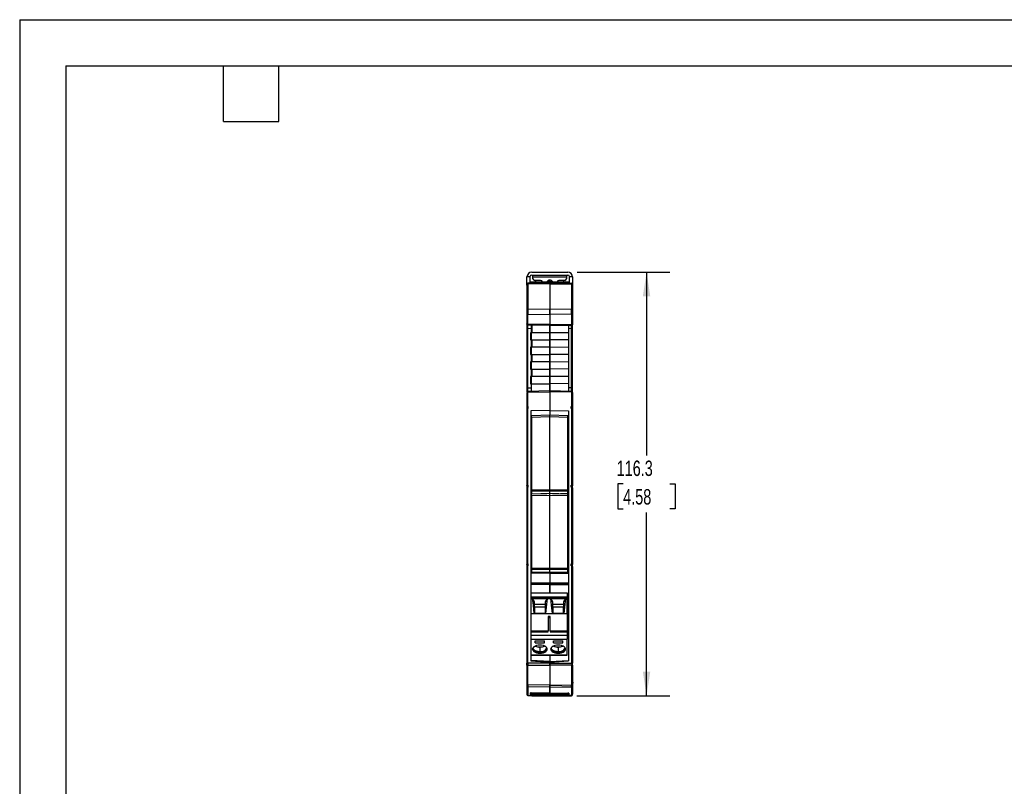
# Model space of a CAD drawing. Header units: millimetres. Extents: x 0 to 559, y 0 to 432.
# Tile 2 of 7: x 0 to 270, y 221 to 432. Entities that reach past the tile are written whole.
import ezdxf

# ---------------------------------------------------------------- set-up
doc = ezdxf.new("R2010")
doc.units = ezdxf.units.MM
doc.header["$LTSCALE"] = 2
doc.layers.add('DIMENSIONS', color=140, linetype='Continuous', lineweight=25)
doc.layers.add('TEXT', color=140, linetype='Continuous', lineweight=25)
doc.styles.add('SLDTEXTSTYLE0', font='TXT', dxfattribs={"width": 0.7})
doc.dimstyles.new('SLDDIMSTYLE2', dxfattribs={"dimtxt": 4.316016, "dimasz": 6.604, "dimexe": 0, "dimexo": 0.0625, "dimgap": 1.079004, "dimtad": 0, "dimtih": 1, "dimtoh": 1, "dimdec": 1, "dimrnd": 1e-09, "dimzin": 12, "dimdsep": 46, "dimtxsty": 'SLDTEXTSTYLE0', "dimsah": 1, "dimcen": 0.09, "dimadec": 0, "dimazin": 3, "dimtfac": 1, "dimtdec": 1, "dimtofl": 0, "dimtmove": 0, "dimatfit": 3, "dimfxl": 0, "dimfrac": 2, "dimtolj": 1, "dimtzin": 12, "dimarcsym": 0})

# ---------------------------------------------------------------- blocks, each defined once
blk = doc.blocks.new('_D_10')
at = {"layer": 'DIMENSIONS'}
for p, q in [((152.91, 362.54), (178.33, 362.54)), ((171.98, 362.54), (171.98, 312.24)), ((165.56, 304.41), (164.12, 304.41)), ((164.12, 304.41), (164.12, 297.56)), ((178.39, 304.41), (179.84, 304.41)), ((179.84, 304.41), (179.84, 297.56)), ((164.12, 297.56), (165.56, 297.56)), ((179.84, 297.56), (178.39, 297.56)), ((171.98, 246.29), (171.98, 296.59)), ((152.87, 246.29), (178.33, 246.29))]:
    blk.add_line(p, q, dxfattribs=at)
for points in [[(171.98, 362.54), (170.96, 355.94), (172.99, 355.94)], [(171.98, 246.29), (172.99, 252.89), (170.96, 252.89)]]:
    blk.add_solid(points, dxfattribs=at)
at = {"layer": 'DIMENSIONS', "char_height": 4.233, "attachment_point": 1, "style": 'SLDTEXTSTYLE0'}
for s, insert in [('116.3', (163.77, 310.84)), ('4.58', (165.56, 303.01))]:
    blk.add_mtext(s, dxfattribs=dict(at, insert=insert))

msp = doc.modelspace()

# ---------------------------------------------------------------- linework, layer by layer
at = {"color": 7, "linetype": 'Continuous'}
for q in [(0, 0.01), (558.8, 431.81)]:
    msp.add_line((0, 431.81), q, dxfattribs=at)
for p, q in [((140.47, 362.54), (150.37, 362.54)), ((139.17, 358.97), (139.17, 361.24)), ((139.97, 361.24), (139.17, 361.24)), ((145.4, 359.59), (139.41, 359.48)), ((145.4, 359.34), (139.41, 359.23)), ((139.97, 361.24), (139.97, 359.49)), ((140.17, 359.89), (140.17, 359.5)), ((140.17, 359.89), (141.07, 359.89)), ((143.74, 359.56), (140.37, 359.59)), ((140.47, 361.74), (150.37, 361.74)), ((140.82, 361.29), (140.82, 361.74)), ((140.82, 360.74), (140.82, 361.29)), ((140.82, 361.29), (150.02, 361.29)), ((141.07, 359.58), (141.07, 359.89)), ((141.07, 359.89), (149.77, 359.89)), ((142.92, 360.24), (141.32, 360.24)), ((141.52, 360.24), (141.52, 359.89)), ((145.4, 359.59), (145.4, 359.34)), ((145.4, 359.59), (151.39, 359.48)), ((145.4, 359.34), (145.4, 359.59)), ((145.4, 359.34), (145.4, 352.41)), ((145.4, 359.34), (151.39, 359.23)), ((145.4, 359.34), (145.4, 352.41)), ((145.42, 360.38), (145.42, 360.04)), ((150.43, 359.59), (147.9, 359.55)), ((149.52, 360.24), (147.92, 360.24)), ((149.32, 359.89), (149.32, 360.24)), ((149.77, 359.89), (150.67, 359.89)), ((149.77, 359.89), (149.77, 359.58)), ((150.02, 361.74), (150.02, 361.29)), ((150.02, 361.29), (150.02, 360.74)), ((150.43, 359.5), (150.43, 359.59)), ((150.67, 359.89), (150.67, 359.5)), ((150.87, 359.49), (150.87, 361.24)), ((151.67, 361.24), (150.87, 361.24)), ((151.67, 361.24), (151.67, 359.26)), ((139.12, 359.18), (139.12, 358.94)), ((139.12, 358.94), (139.12, 352.04)), ((139.41, 359.23), (139.41, 352.33)), ((151.39, 359.23), (151.39, 352.33)), ((151.68, 359.18), (151.68, 358.94)), ((151.68, 358.94), (151.68, 352.04)), ((139.12, 352.04), (139.12, 350.9)), ((145.4, 352.41), (139.41, 352.33)), ((145.4, 352.41), (145.4, 350.97)), ((151.39, 352.33), (145.4, 352.41)), ((145.4, 350.97), (145.4, 352.41)), ((151.68, 352.04), (151.68, 350.9)), ((139.41, 350.9), (139.12, 350.9)), ((139.12, 350.9), (139.12, 348.33)), ((139.41, 350.9), (145.4, 350.97)), ((139.41, 348.23), (139.41, 350.9)), ((145.4, 350.97), (145.4, 348.13)), ((151.39, 350.9), (145.4, 350.97)), ((145.4, 350.97), (145.4, 348.13)), ((151.39, 350.9), (151.39, 348.23)), ((151.68, 350.9), (151.39, 350.9)), ((151.68, 350.9), (151.68, 348.33)), ((139.12, 348.17), (139.12, 347.03)), ((139.12, 347.29), (139.12, 346.79)), ((139.12, 347.03), (139.42, 347.03)), ((139.12, 347.03), (139.12, 330.83)), ((145.4, 348.13), (139.41, 348.23)), ((139.41, 348.05), (139.41, 348.03)), ((145.4, 347.93), (139.41, 348.03)), ((140.32, 347.02), (139.42, 347.03)), ((139.42, 330.83), (139.42, 347.03)), ((140.12, 345.93), (140.12, 343.93)), ((140.32, 345.93), (140.12, 345.93)), ((140.32, 348.02), (140.32, 345.93)), ((140.32, 345.93), (140.32, 343.93)), ((145.4, 345.93), (140.32, 345.93)), ((140.52, 348.02), (140.52, 345.93)), ((145.4, 348.13), (151.39, 348.23)), ((145.4, 348.13), (145.4, 347.93)), ((145.4, 347.93), (145.4, 348.13)), ((145.4, 347.93), (151.39, 348.03)), ((145.4, 347.93), (145.4, 345.93)), ((145.4, 345.93), (145.4, 347.93)), ((145.4, 345.93), (145.4, 343.93)), ((150.68, 345.88), (145.4, 345.93)), ((145.4, 343.93), (145.4, 345.93)), ((150.68, 345.88), (150.68, 348.02)), ((151.38, 347.03), (150.68, 347.02)), ((150.68, 343.98), (150.68, 345.88)), ((151.38, 347.03), (151.39, 348.03)), ((151.38, 347.03), (151.68, 347.03)), ((151.38, 330.83), (151.38, 347.03)), ((151.68, 348.33), (151.65, 348.3)), ((151.68, 348.33), (151.68, 348.09)), ((151.68, 347.03), (151.68, 348.26)), ((151.68, 347.03), (151.68, 347.09)), ((151.68, 330.83), (151.68, 347.03)), ((140.12, 343.93), (140.32, 343.93)), ((140.32, 343.93), (145.4, 343.93)), ((140.32, 343.93), (140.32, 341.93)), ((140.52, 343.93), (140.52, 341.93)), ((150.68, 343.98), (145.4, 343.93)), ((145.4, 343.93), (145.4, 341.93)), ((145.4, 341.93), (145.4, 343.93)), ((150.68, 341.88), (150.68, 343.98)), ((140.12, 341.93), (140.12, 339.93)), ((140.32, 341.93), (140.12, 341.93)), ((140.32, 341.93), (140.32, 339.93)), ((145.4, 341.93), (140.32, 341.93)), ((145.4, 341.93), (145.4, 339.93)), ((150.68, 341.88), (145.4, 341.93)), ((145.4, 339.93), (145.4, 341.93)), ((150.68, 339.98), (150.68, 341.88)), ((140.12, 339.93), (140.32, 339.93)), ((140.12, 337.93), (140.12, 335.93)), ((140.32, 337.93), (140.12, 337.93)), ((140.32, 339.93), (145.4, 339.93)), ((140.32, 339.93), (140.32, 337.93)), ((140.32, 337.93), (140.32, 335.93)), ((145.4, 337.93), (140.32, 337.93)), ((140.52, 339.93), (140.52, 337.93)), ((150.68, 339.98), (145.4, 339.93)), ((145.4, 339.93), (145.4, 337.93)), ((145.4, 337.93), (145.4, 339.93)), ((145.4, 337.93), (145.4, 335.93)), ((150.68, 337.88), (145.4, 337.93)), ((145.4, 335.93), (145.4, 337.93)), ((150.68, 337.88), (150.68, 339.98)), ((150.68, 335.98), (150.68, 337.88)), ((140.12, 335.93), (140.32, 335.93)), ((140.32, 335.93), (145.4, 335.93)), ((140.32, 335.93), (140.32, 333.93)), ((140.52, 335.93), (140.52, 333.93)), ((150.68, 335.98), (145.4, 335.93)), ((145.4, 335.93), (145.4, 333.93)), ((145.4, 333.93), (145.4, 335.93)), ((150.68, 333.88), (150.68, 335.98)), ((140.12, 333.93), (140.12, 331.93)), ((140.32, 333.93), (140.12, 333.93)), ((140.32, 333.93), (140.32, 331.93)), ((145.4, 333.93), (140.32, 333.93)), ((145.4, 333.93), (145.4, 331.93)), ((150.68, 333.88), (145.4, 333.93)), ((145.4, 331.93), (145.4, 333.93)), ((150.68, 331.98), (150.68, 333.88)), ((139.42, 330.83), (139.12, 330.83)), ((139.12, 330.83), (139.12, 329.69)), ((145.4, 329.93), (139.41, 329.82)), ((139.41, 329.82), (139.41, 329.81)), ((139.41, 329.62), (145.4, 329.73)), ((139.41, 325.68), (139.41, 329.62)), ((139.42, 330.83), (140.32, 330.84)), ((140.12, 331.93), (140.32, 331.93)), ((140.32, 331.93), (145.4, 331.93)), ((140.32, 331.93), (140.32, 329.84)), ((150.68, 331.98), (145.4, 331.93)), ((145.4, 331.93), (145.4, 329.93)), ((145.4, 329.93), (145.4, 331.93)), ((145.4, 329.93), (145.4, 329.73)), ((151.39, 329.82), (145.4, 329.93)), ((145.4, 329.73), (145.4, 329.93)), ((145.4, 329.73), (145.4, 324.56)), ((145.4, 329.73), (145.4, 324.56)), ((151.39, 329.62), (145.4, 329.73)), ((150.68, 329.84), (150.68, 331.98)), ((151.38, 330.83), (150.68, 330.84)), ((151.39, 329.82), (151.38, 330.83)), ((151.38, 330.83), (151.68, 330.83)), ((151.39, 329.62), (151.39, 325.68)), ((151.68, 329.69), (151.68, 330.83)), ((139.12, 329.52), (139.12, 325.49)), ((151.68, 329.52), (151.68, 325.49)), ((139.12, 325.49), (139.12, 324.79)), ((139.12, 324.89), (139.12, 303.91)), ((139.22, 325.49), (139.22, 325.04)), ((139.51, 325.69), (139.41, 325.68)), ((139.41, 304.11), (139.41, 325.09)), ((139.41, 325.09), (139.51, 325.09)), ((139.51, 325.09), (139.51, 325.69)), ((145.4, 324.56), (140.22, 324.45)), ((140.22, 324.45), (140.22, 273.37)), ((145.4, 324.56), (145.4, 323.3)), ((145.4, 324.56), (150.58, 324.5)), ((145.4, 324.56), (145.4, 323.3)), ((150.58, 324.5), (150.58, 255.85)), ((151.39, 325.68), (151.29, 325.69)), ((151.29, 325.09), (151.29, 325.69)), ((151.39, 325.09), (151.29, 325.09)), ((151.39, 325.09), (151.39, 304.11)), ((151.58, 325.04), (151.58, 325.49)), ((151.68, 325.49), (151.68, 324.89)), ((151.68, 324.89), (151.68, 303.91)), ((145.42, 323.3), (140.42, 323.14)), ((140.42, 322.64), (140.42, 323.14)), ((145.42, 322.8), (140.42, 322.64)), ((140.42, 322.64), (140.42, 302.9)), ((150.44, 323.14), (145.42, 323.3)), ((145.42, 322.8), (145.42, 323.3)), ((150.42, 322.64), (145.42, 322.8)), ((145.42, 302.85), (145.42, 322.8)), ((150.42, 322.65), (150.42, 323.06)), ((150.42, 322.99), (150.42, 322.65)), ((150.42, 320.33), (150.42, 322.99)), ((150.42, 302.9), (150.42, 322.64)), ((150.42, 321.74), (150.42, 322.04)), ((150.42, 322), (150.42, 319.02)), ((150.42, 321.74), (150.42, 309.09)), ((140.22, 320.41), (140.42, 320.42)), ((140.22, 319.92), (140.42, 319.92)), ((150.42, 320.48), (150.58, 320.48)), ((150.42, 320.48), (150.42, 320.33)), ((150.42, 319.02), (150.42, 320.48)), ((150.42, 319.93), (150.58, 319.93)), ((140.23, 316.46), (140.22, 316.46)), ((140.22, 316.46), (140.22, 316.46)), ((140.22, 316.46), (140.22, 314.26)), ((140.42, 316.87), (140.23, 316.87)), ((140.23, 316.87), (140.23, 316.46)), ((140.37, 316.56), (140.23, 316.46)), ((140.37, 316.87), (140.37, 316.56)), ((140.37, 316.56), (140.37, 314.19)), ((150.42, 316.88), (150.58, 316.88)), ((150.43, 316.21), (150.42, 316.21)), ((150.43, 316.61), (150.43, 316.88)), ((150.58, 316.51), (150.43, 316.61)), ((150.43, 314.19), (150.43, 316.61)), ((150.58, 316.51), (150.58, 316.88)), ((150.58, 316.51), (150.58, 316.51)), ((150.58, 314.26), (150.58, 316.51)), ((140.22, 314.26), (140.22, 314.26)), ((140.22, 314.26), (140.22, 313.47)), ((140.37, 314.19), (140.22, 314.26)), ((140.22, 313.47), (140.22, 313.47)), ((140.42, 313.49), (140.34, 313.49)), ((140.37, 314.19), (140.37, 313.49)), ((150.42, 315.34), (150.43, 315.34)), ((150.58, 314.26), (150.43, 314.19)), ((150.43, 305.46), (150.43, 314.19)), ((150.58, 305.47), (150.58, 314.26)), ((150.58, 314.26), (150.58, 314.26)), ((140.42, 312.39), (140.22, 312.39)), ((140.22, 312.14), (140.22, 312.14)), ((140.22, 312.14), (140.22, 305.47)), ((140.37, 311.9), (140.37, 305.46)), ((140.37, 311.29), (140.42, 311.29)), ((150.42, 309.09), (150.42, 309.09)), ((150.42, 309.09), (150.42, 306.99)), ((150.42, 308.25), (150.42, 306.21)), ((150.42, 308.25), (150.42, 308.25)), ((150.42, 308.25), (150.42, 303.2)), ((140.42, 305.46), (140.22, 305.47)), ((150.42, 306.21), (150.42, 306.99)), ((150.58, 305.47), (150.42, 305.46)), ((139.12, 303.91), (139.12, 303.37)), ((139.12, 303.32), (139.12, 282.34)), ((139.22, 303.92), (139.22, 303.46)), ((139.51, 304.11), (139.41, 304.11)), ((139.41, 282.53), (139.41, 303.51)), ((139.41, 303.51), (139.51, 303.51)), ((139.51, 303.51), (139.51, 304.11)), ((140.42, 302.9), (145.42, 302.85)), ((145.42, 302.85), (150.42, 302.9)), ((145.42, 302.85), (145.42, 302.43)), ((150.42, 303.2), (150.42, 302.74)), ((150.42, 302.74), (150.42, 301.85)), ((151.39, 304.11), (151.29, 304.11)), ((151.29, 303.51), (151.29, 304.11)), ((151.39, 303.51), (151.29, 303.51)), ((151.39, 303.51), (151.39, 282.53)), ((151.58, 303.46), (151.58, 303.92)), ((151.68, 303.32), (151.68, 303.91)), ((151.68, 303.32), (151.68, 282.34)), ((140.22, 302.21), (140.42, 302.21)), ((140.4, 301.52), (140.22, 301.51)), ((145.42, 302.43), (140.42, 302.48)), ((140.42, 302.48), (140.42, 301.83)), ((140.42, 301.83), (144.53, 301.75)), ((145.42, 301.78), (140.42, 301.62)), ((140.42, 301.12), (140.42, 301.62)), ((145.42, 301.28), (140.42, 301.12)), ((140.42, 301.12), (140.42, 281.38)), ((150.42, 302.48), (145.42, 302.43)), ((145.42, 301.78), (145.42, 302.43)), ((150.44, 301.62), (145.42, 301.78)), ((145.42, 301.28), (145.42, 301.78)), ((150.42, 301.12), (145.42, 301.28)), ((145.42, 281.33), (145.42, 301.28)), ((146.23, 301.75), (150.42, 301.85)), ((150.42, 301.85), (150.42, 302.48)), ((150.42, 302.21), (150.58, 302.21)), ((150.42, 301.13), (150.42, 301.54)), ((150.42, 301.52), (150.58, 301.51)), ((150.42, 301.47), (150.42, 301.13)), ((150.42, 298.81), (150.42, 301.47)), ((150.42, 281.38), (150.42, 301.12)), ((150.42, 300.22), (150.42, 300.52)), ((150.42, 300.47), (150.42, 297.5)), ((150.42, 300.22), (150.42, 287.57)), ((140.22, 298.9), (140.42, 298.9)), ((140.22, 298.72), (140.42, 298.72)), ((140.42, 298.36), (140.22, 298.36)), ((150.42, 298.9), (150.42, 298.81)), ((150.42, 297.5), (150.42, 298.9)), ((150.42, 298.9), (150.58, 298.9)), ((150.42, 298.72), (150.58, 298.72)), ((150.42, 298.36), (150.58, 298.36)), ((140.22, 294.93), (140.22, 294.93)), ((140.23, 294.93), (140.22, 294.93)), ((140.22, 294.93), (140.22, 292.68)), ((140.42, 295.33), (140.23, 295.33)), ((140.23, 295.33), (140.23, 294.93)), ((140.37, 295.03), (140.23, 294.93)), ((140.37, 295.33), (140.37, 295.03)), ((140.37, 295.03), (140.37, 292.61)), ((150.42, 295.33), (150.58, 295.33)), ((150.43, 294.61), (150.42, 294.61)), ((150.43, 295.03), (150.43, 295.33)), ((150.58, 294.93), (150.43, 295.03)), ((150.43, 292.61), (150.43, 295.03)), ((150.58, 294.93), (150.58, 295.33)), ((150.58, 294.93), (150.58, 294.93)), ((150.58, 294.93), (150.58, 294.93)), ((150.58, 292.68), (150.58, 294.93)), ((140.22, 292.68), (140.22, 292.68)), ((140.22, 292.68), (140.22, 291.87)), ((140.37, 292.61), (140.22, 292.68)), ((140.22, 291.87), (140.22, 291.87)), ((140.42, 291.89), (140.35, 291.89)), ((140.37, 292.61), (140.37, 291.89)), ((150.42, 293.74), (150.43, 293.74)), ((150.58, 292.68), (150.43, 292.61)), ((150.43, 283.89), (150.43, 292.61)), ((150.58, 283.89), (150.58, 292.68)), ((150.58, 292.68), (150.58, 292.68)), ((140.42, 290.79), (140.22, 290.79)), ((140.22, 290.56), (140.22, 290.56)), ((140.22, 290.56), (140.22, 283.89)), ((140.37, 290.32), (140.37, 283.89)), ((140.37, 289.69), (140.42, 289.69)), ((140.42, 289.54), (140.37, 289.54)), ((150.42, 287.57), (150.42, 287.57)), ((150.42, 287.57), (150.42, 285.47)), ((150.42, 286.73), (150.42, 284.69)), ((150.42, 286.73), (150.42, 286.73)), ((150.42, 286.73), (150.42, 281.68)), ((140.42, 283.89), (140.22, 283.89)), ((140.42, 284.99), (140.37, 284.99)), ((150.42, 284.69), (150.42, 285.47)), ((150.58, 283.89), (150.42, 283.89)), ((139.12, 282.34), (139.12, 281.8)), ((139.12, 281.74), (139.12, 255.24)), ((139.22, 282.34), (139.22, 281.89)), ((139.51, 282.53), (139.41, 282.53)), ((139.41, 255.24), (139.41, 281.94)), ((139.41, 281.94), (139.51, 281.94)), ((139.51, 281.94), (139.51, 282.53)), ((140.42, 281.38), (145.42, 281.33)), ((145.42, 280.91), (140.42, 280.96)), ((140.42, 280.96), (140.42, 280.31)), ((145.42, 281.33), (150.42, 281.38)), ((145.42, 281.33), (145.42, 280.91)), ((150.42, 280.96), (145.42, 280.91)), ((150.42, 281.68), (150.42, 281.21)), ((150.42, 281.21), (150.42, 280.33)), ((150.42, 280.33), (150.42, 280.96)), ((151.39, 282.53), (151.29, 282.53)), ((151.29, 281.94), (151.29, 282.53)), ((151.39, 281.94), (151.29, 281.94)), ((151.39, 281.94), (151.39, 255.24)), ((151.58, 281.89), (151.58, 282.34)), ((151.68, 281.74), (151.68, 282.34)), ((151.68, 281.74), (151.68, 255.24)), ((140.22, 280.63), (140.42, 280.63)), ((145.4, 279.98), (140.22, 279.94)), ((140.42, 280.31), (145.42, 280.21)), ((145.4, 280.21), (145.4, 279.98)), ((145.4, 279.98), (145.4, 280.21)), ((145.4, 279.98), (145.4, 277.39)), ((145.4, 279.98), (150.58, 279.94)), ((145.4, 279.98), (145.4, 277.39)), ((145.42, 280.21), (145.42, 280.91)), ((145.42, 280.21), (150.42, 280.33)), ((150.42, 280.63), (150.58, 280.63)), ((140.22, 277.32), (145.4, 277.39)), ((140.22, 277.14), (145.4, 277.13)), ((145.4, 276.79), (140.22, 276.78)), ((145.4, 277.39), (145.4, 277.13)), ((145.4, 277.39), (150.58, 277.32)), ((145.4, 277.39), (145.4, 277.13)), ((145.4, 277.13), (145.4, 276.79)), ((145.4, 276.79), (145.4, 277.13)), ((145.4, 274.56), (145.4, 276.79)), ((145.4, 276.79), (150.58, 276.78)), ((145.4, 276.79), (145.4, 274.56)), ((140.22, 274.56), (150.22, 274.56)), ((140.22, 273.45), (150.22, 273.45)), ((140.22, 273.37), (150.22, 273.37)), ((140.22, 273.37), (140.22, 273.02)), ((140.22, 273.02), (140.72, 273.02)), ((140.22, 273.02), (140.22, 268.91)), ((141.26, 272.05), (140.72, 273.02)), ((140.72, 273.02), (144.72, 273.02)), ((144.72, 273.02), (144.18, 272.05)), ((144.72, 273.02), (145.72, 273.02)), ((146.26, 272.05), (145.72, 273.02)), ((145.72, 273.02), (149.72, 273.02)), ((149.72, 273.02), (149.18, 272.05)), ((149.72, 273.02), (150.22, 273.02)), ((150.22, 274.56), (150.22, 273.45)), ((150.22, 273.76), (150.58, 273.76)), ((150.22, 273.37), (150.22, 273.45)), ((150.22, 273.37), (150.22, 273.02)), ((150.22, 268.91), (150.22, 273.02)), ((150.43, 273.01), (150.22, 273.01)), ((150.43, 273.46), (150.43, 273.76)), ((150.58, 273.35), (150.43, 273.46)), ((150.43, 271.04), (150.43, 273.46)), ((150.58, 273.35), (150.58, 273.76)), ((150.58, 273.36), (150.58, 273.36)), ((150.58, 273.35), (150.58, 273.36)), ((150.58, 271.11), (150.58, 273.36)), ((141.32, 268.99), (141.26, 272.05)), ((141.26, 271.45), (144.18, 271.45)), ((141.26, 270.7), (144.18, 270.7)), ((144.18, 272.05), (144.12, 268.99)), ((146.32, 268.99), (146.26, 272.05)), ((146.26, 271.45), (149.18, 271.45)), ((146.26, 270.7), (149.18, 270.7)), ((149.18, 272.05), (149.12, 268.99)), ((150.22, 272.14), (150.43, 272.14)), ((150.58, 271.11), (150.43, 271.04)), ((150.43, 262.29), (150.43, 271.04)), ((150.58, 262.29), (150.58, 271.11)), ((150.58, 271.11), (150.58, 271.11)), ((140.22, 268.91), (141.15, 268.91)), ((140.22, 268.91), (140.22, 264.14)), ((141.15, 268.91), (144.29, 268.91)), ((141.32, 268.99), (144.12, 268.99)), ((144.29, 268.91), (146.15, 268.91)), ((145.5, 268.01), (144.95, 268.01)), ((144.95, 268.01), (144.95, 264.14)), ((145.5, 267.73), (144.95, 267.73)), ((145.5, 264.14), (145.5, 268.01)), ((146.15, 268.91), (149.29, 268.91)), ((146.32, 268.99), (149.12, 268.99)), ((149.29, 268.91), (150.22, 268.91)), ((150.22, 268.91), (150.22, 264.14)), ((140.22, 264.14), (144.95, 264.14)), ((140.22, 264.14), (140.22, 263.86)), ((140.22, 263.86), (144.95, 263.86)), ((140.22, 263.86), (140.22, 262.96)), ((140.22, 262.96), (150.22, 262.96)), ((140.22, 262.96), (140.22, 261.87)), ((144.95, 263.86), (144.95, 264.14)), ((145.5, 264.14), (150.22, 264.14)), ((145.5, 264.14), (145.5, 263.86)), ((145.5, 263.86), (150.22, 263.86)), ((150.22, 263.86), (150.22, 264.14)), ((150.22, 263.86), (150.22, 262.96)), ((150.22, 262.96), (150.22, 261.87)), ((150.58, 262.29), (150.22, 262.29)), ((140.22, 261.87), (150.22, 261.87)), ((140.22, 261.87), (140.22, 257.54)), ((141.42, 261.35), (144.02, 261.35)), ((141.42, 260.81), (141.42, 261.35)), ((141.42, 260.81), (144.02, 260.81)), ((142.72, 259.68), (142.72, 258.41)), ((144.02, 260.81), (144.02, 261.35)), ((146.42, 261.35), (149.02, 261.35)), ((146.42, 260.81), (146.42, 261.35)), ((146.42, 260.81), (149.02, 260.81)), ((147.72, 259.68), (147.72, 258.41)), ((149.02, 260.81), (149.02, 261.35)), ((150.22, 257.54), (150.22, 261.87)), ((140.22, 257.54), (150.22, 257.54)), ((140.22, 257.54), (140.22, 257.46)), ((140.22, 257.46), (150.22, 257.46)), ((140.22, 257.46), (140.22, 255.85)), ((142.72, 258.41), (142.72, 258.38)), ((142.72, 258.38), (142.72, 258.21)), ((142.72, 258.16), (142.72, 257.99)), ((145.4, 257.46), (145.4, 255.7)), ((145.4, 257.46), (145.4, 255.7)), ((147.72, 258.41), (147.72, 258.38)), ((147.72, 258.38), (147.72, 258.21)), ((147.72, 258.16), (147.72, 257.99)), ((150.22, 257.46), (150.22, 257.54)), ((139.12, 255.24), (139.41, 255.24)), ((139.12, 254.74), (139.12, 255.24)), ((139.12, 254.74), (139.12, 249.29)), ((139.41, 254.74), (139.12, 254.74)), ((139.22, 255.24), (139.22, 254.74)), ((145.4, 255.24), (139.41, 255.24)), ((139.41, 249.29), (139.41, 254.74)), ((139.41, 254.74), (145.4, 254.74)), ((139.42, 255.24), (139.42, 254.74)), ((145.4, 255.7), (140.22, 256.01)), ((140.22, 255.85), (145.4, 255.54)), ((145.4, 255.7), (150.58, 256.01)), ((145.4, 255.54), (150.58, 255.85)), ((145.4, 255.7), (145.4, 255.54)), ((145.4, 255.54), (145.4, 255.7)), ((145.4, 255.54), (145.4, 255.24)), ((145.4, 255.54), (145.4, 255.24)), ((145.4, 255.24), (145.4, 254.74)), ((145.4, 255.24), (151.39, 255.24)), ((145.4, 254.74), (145.4, 255.24)), ((145.4, 254.74), (145.4, 249.2)), ((151.39, 254.74), (145.4, 254.74)), ((145.4, 254.74), (145.4, 249.2)), ((151.68, 255.24), (151.39, 255.24)), ((151.39, 254.74), (151.39, 249.29)), ((151.39, 254.74), (151.68, 254.74)), ((151.48, 255.24), (151.48, 254.74)), ((151.58, 255.24), (151.58, 254.74)), ((151.68, 254.74), (151.68, 255.24)), ((151.68, 254.74), (151.68, 249.29)), ((139.41, 249.29), (139.12, 249.29)), ((139.12, 249.29), (139.12, 249.09)), ((139.12, 249.09), (139.12, 246.7)), ((145.4, 249.2), (139.41, 249.29)), ((145.4, 248.71), (139.41, 248.8)), ((139.41, 248.8), (139.41, 246.41)), ((145.4, 249.2), (145.4, 248.71)), ((145.4, 248.71), (145.4, 249.2)), ((145.4, 248.71), (145.4, 247.03)), ((145.4, 247.02), (145.4, 248.71)), ((151.68, 249.29), (151.39, 249.29)), ((151.39, 248.8), (151.39, 246.41)), ((151.68, 250.38), (151.68, 250.03)), ((151.72, 250.04), (151.68, 250.04)), ((151.68, 247.75), (151.72, 249.75)), ((151.72, 249.75), (151.68, 249.75)), ((151.68, 249.29), (151.68, 249.09)), ((151.68, 249.09), (151.68, 246.7)), ((139.41, 246.41), (140.17, 246.39)), ((139.41, 246.41), (139.41, 246.39)), ((139.41, 246.39), (140.17, 246.38)), ((140.51, 246.29), (139.48, 246.29)), ((140.17, 246.39), (140.17, 247.07)), ((140.17, 246.39), (140.17, 246.63)), ((145.4, 247.03), (140.34, 247.08)), ((140.47, 246.81), (140.36, 246.81)), ((140.37, 247.16), (140.37, 246.85)), ((140.37, 246.81), (140.37, 246.58)), ((140.47, 246.81), (140.47, 247.09)), ((140.5, 246.96), (140.5, 247.09)), ((140.5, 246.96), (150.34, 246.96)), ((140.51, 246.51), (140.5, 246.96)), ((150.33, 246.51), (140.51, 246.51)), ((140.51, 246.51), (140.51, 246.3)), ((140.51, 246.3), (150.33, 246.3)), ((150.33, 246.29), (140.51, 246.29)), ((145.4, 247.02), (150.37, 247.08)), ((150.33, 246.51), (150.33, 246.3)), ((150.33, 246.29), (151.36, 246.29)), ((150.34, 246.96), (150.34, 247.08)), ((150.37, 246.81), (150.37, 247.09)), ((150.37, 246.81), (150.44, 246.81)), ((150.43, 247.18), (150.43, 246.85)), ((150.43, 246.58), (150.43, 246.83)), ((150.63, 246.98), (150.63, 246.39)), ((150.63, 246.63), (150.63, 246.39)), ((151.39, 246.41), (150.63, 246.39)), ((151.39, 246.39), (150.63, 246.38)), ((151.66, 246.58), (151.66, 246.59))]:
    msp.add_line(p, q)
at = {"flags": 128}
for points in [[(139.41, 359.48), (139.41, 359.42), (139.41, 359.23)], [(151.39, 359.48), (151.39, 359.41), (151.39, 359.23)], [(139.15, 348.29), (139.13, 348.31), (139.12, 348.33)], [(151.39, 348.05), (151.39, 348.05), (151.39, 348.03)], [(139.12, 329.52), (139.13, 329.55), (139.15, 329.56)], [(151.39, 329.62), (151.46, 329.62), (151.54, 329.61), (151.61, 329.59), (151.66, 329.56), (151.68, 329.52)], [(139.41, 325.68), (139.35, 325.68), (139.29, 325.66), (139.2, 325.62), (139.14, 325.56), (139.12, 325.49)], [(139.41, 325.09), (139.36, 325.08), (139.3, 325.07), (139.25, 325.05), (139.2, 325.03), (139.15, 324.97), (139.12, 324.89)], [(139.51, 325.69), (139.46, 325.68), (139.4, 325.67), (139.35, 325.65), (139.3, 325.62), (139.25, 325.57), (139.22, 325.49)], [(151.29, 325.69), (151.35, 325.68), (151.41, 325.67), (151.5, 325.62), (151.56, 325.57), (151.58, 325.49)], [(151.39, 325.68), (151.44, 325.68), (151.5, 325.67), (151.55, 325.65), (151.6, 325.62), (151.66, 325.56), (151.68, 325.49)], [(151.68, 324.89), (151.66, 324.97), (151.6, 325.03), (151.55, 325.05), (151.5, 325.07), (151.44, 325.08), (151.39, 325.09)], [(150.42, 322.64), (150.42, 322.78), (150.42, 322.91), (150.42, 323.01), (150.42, 323.08), (150.42, 323.12), (150.42, 323.14), (150.42, 323.14)], [(139.12, 303.91), (139.15, 304), (139.2, 304.05), (139.25, 304.07), (139.3, 304.09), (139.36, 304.1), (139.41, 304.11)], [(139.41, 303.51), (139.36, 303.51), (139.3, 303.5), (139.25, 303.48), (139.2, 303.45), (139.15, 303.4), (139.12, 303.32)], [(139.51, 304.11), (139.46, 304.11), (139.4, 304.09), (139.35, 304.07), (139.3, 304.05), (139.25, 304), (139.22, 303.92)], [(140.42, 302.48), (140.42, 302.57), (140.42, 302.69), (140.42, 302.9)], [(150.42, 302.9), (150.42, 302.76), (150.42, 302.63), (150.42, 302.48)], [(151.29, 304.11), (151.35, 304.1), (151.41, 304.09), (151.5, 304.05), (151.56, 303.99), (151.58, 303.92)], [(151.39, 304.11), (151.44, 304.1), (151.5, 304.09), (151.55, 304.07), (151.6, 304.05), (151.66, 303.99), (151.68, 303.91)], [(151.68, 303.32), (151.66, 303.39), (151.6, 303.45), (151.55, 303.48), (151.5, 303.5), (151.44, 303.51), (151.39, 303.51)], [(150.42, 301.12), (150.42, 301.26), (150.42, 301.39), (150.42, 301.49), (150.42, 301.56), (150.42, 301.6), (150.42, 301.62), (150.42, 301.62)], [(139.12, 282.34), (139.15, 282.42), (139.2, 282.47), (139.25, 282.5), (139.3, 282.52), (139.36, 282.53), (139.41, 282.53)], [(139.41, 281.94), (139.36, 281.93), (139.3, 281.92), (139.25, 281.9), (139.2, 281.88), (139.15, 281.82), (139.12, 281.74)], [(139.51, 282.53), (139.46, 282.53), (139.4, 282.52), (139.35, 282.5), (139.3, 282.47), (139.25, 282.42), (139.22, 282.34)], [(140.42, 280.96), (140.42, 281.05), (140.42, 281.17), (140.42, 281.38)], [(150.42, 281.38), (150.42, 281.24), (150.42, 281.11), (150.42, 280.96)], [(151.29, 282.53), (151.35, 282.53), (151.41, 282.51), (151.5, 282.47), (151.56, 282.42), (151.58, 282.34)], [(151.39, 282.53), (151.44, 282.53), (151.5, 282.52), (151.55, 282.5), (151.6, 282.47), (151.66, 282.41), (151.68, 282.34)], [(151.68, 281.74), (151.66, 281.82), (151.6, 281.88), (151.55, 281.9), (151.5, 281.92), (151.44, 281.93), (151.39, 281.94)], [(145.4, 277.13), (148.29, 277.14), (150.58, 277.14)], [(141.15, 268.91), (140.94, 271.14), (140.72, 273.02)], [(144.72, 273.02), (144.44, 270.64), (144.29, 268.91)], [(146.15, 268.91), (145.94, 271.14), (145.72, 273.02)], [(149.72, 273.02), (149.44, 270.64), (149.29, 268.91)], [(142.72, 260.2), (142.24, 260.16), (141.78, 260.07), (141.38, 259.92), (141.05, 259.72), (140.83, 259.49), (140.71, 259.23), (140.71, 258.96), (140.83, 258.7), (141.05, 258.47), (141.38, 258.27), (141.78, 258.12), (142.24, 258.02), (142.72, 257.99)], [(142.72, 258.38), (142.26, 258.41), (141.83, 258.5), (141.44, 258.64), (141.14, 258.83), (140.92, 259.06), (140.81, 259.3), (140.8, 259.35)], [(140.86, 259.53), (140.81, 259.39), (140.81, 259.14), (140.92, 258.89), (141.14, 258.67), (141.44, 258.48), (141.83, 258.33), (142.26, 258.24), (142.72, 258.21)], [(142.72, 257.99), (143.2, 258.02), (143.66, 258.12), (144.06, 258.27), (144.39, 258.47), (144.61, 258.7), (144.73, 258.96), (144.73, 259.23), (144.61, 259.49), (144.39, 259.72), (144.06, 259.92), (143.66, 260.07), (143.2, 260.16), (142.72, 260.2)], [(142.72, 258.21), (143.18, 258.24), (143.61, 258.33), (144, 258.48), (144.3, 258.67), (144.52, 258.89), (144.63, 259.14), (144.63, 259.39), (144.58, 259.53)], [(147.72, 260.2), (147.24, 260.16), (146.78, 260.07), (146.38, 259.92), (146.05, 259.72), (145.83, 259.49), (145.71, 259.23), (145.71, 258.96), (145.83, 258.7), (146.05, 258.47), (146.38, 258.27), (146.78, 258.12), (147.24, 258.02), (147.72, 257.99)], [(147.72, 258.38), (147.26, 258.41), (146.83, 258.5), (146.44, 258.64), (146.14, 258.83), (145.92, 259.06), (145.81, 259.3), (145.8, 259.35)], [(145.86, 259.53), (145.81, 259.39), (145.81, 259.14), (145.92, 258.89), (146.14, 258.67), (146.44, 258.48), (146.83, 258.33), (147.26, 258.24), (147.72, 258.21)], [(147.72, 257.99), (148.2, 258.02), (148.66, 258.12), (149.06, 258.27), (149.39, 258.47), (149.61, 258.7), (149.73, 258.96), (149.73, 259.23), (149.61, 259.49), (149.39, 259.72), (149.06, 259.92), (148.66, 260.07), (148.2, 260.16), (147.72, 260.2)], [(147.72, 258.21), (148.18, 258.24), (148.61, 258.33), (149, 258.48), (149.3, 258.67), (149.52, 258.89), (149.63, 259.14), (149.63, 259.39), (149.58, 259.53)], [(142.72, 258.16), (142.24, 258.19), (141.78, 258.29), (141.38, 258.44), (141.05, 258.64), (140.83, 258.87), (140.71, 259.13), (140.7, 259.18)], [(147.72, 258.16), (147.24, 258.19), (146.78, 258.29), (146.38, 258.44), (146.05, 258.64), (145.83, 258.87), (145.71, 259.13), (145.7, 259.18)], [(145.4, 249.2), (148.75, 249.25), (151.39, 249.29)], [(145.4, 248.71), (148.75, 248.76), (151.39, 248.8)], [(140.17, 246.39), (140.17, 246.39), (140.17, 246.39)], [(150.37, 247.08), (150.43, 247.08), (150.49, 247.06), (150.55, 247.05), (150.61, 247.02), (150.63, 246.98)], [(150.63, 246.39), (150.63, 246.38), (150.63, 246.38)], [(151.39, 246.41), (151.39, 246.4), (151.39, 246.39)]]:
    msp.add_lwpolyline(points, dxfattribs=at)
for centre, radius, start, end in [((140.47, 361.24), 1.3, 90, 180), ((150.37, 361.24), 1.3, 0, 90), ((139.42, 359.18), 0.3, 91, 180), ((140.47, 361.24), 0.5, 90, 180), ((141.32, 360.74), 0.5, 180, 270), ((142.92, 359.74), 0.5, 17.4576, 90), ((145.42, 359.48), 0.9, 89.9917, 153.2336), ((145.42, 359.48), 0.9, 26.7666, 90.0081), ((147.92, 359.74), 0.5, 90, 162.5424), ((149.52, 360.74), 0.5, 270, 0), ((150.37, 361.24), 0.5, 0, 90), ((151.38, 359.18), 0.3, 0, 89), ((139.41, 358.94), 0.294, 89.7636, 178.7678), ((151.39, 358.94), 0.294, 1.2322, 90.2364), ((139.41, 352.04), 0.294, 89.7636, 178.7678), ((306.43, 351.61), 167.02, 179.7536, 180.2464), ((-42.97, 351.61), 194.35, 359.7883, 0.2117), ((151.39, 352.04), 0.294, 1.2322, 90.2364), ((139.49, 348.4), 0.363, 196.8846, 258.2394), ((139.37, 348.65), 0.419, 238.1418, 276.5583), ((143.51, 348.12), 4.1, 178.3896, 180.981), ((-153.24, 346), 292.66, 0.202, 0.3978), ((151.31, 348.41), 0.364, 281.4181, 343.0713), ((151.44, 348.62), 0.388, 262.2349, 303.962), ((146.24, 348.11), 5.14, 359.2845, 1.3378), ((139.49, 329.46), 0.363, 101.7611, 163.1148), ((139.37, 329.21), 0.42, 83.5157, 121.7456), ((-153.23, 331.86), 292.66, 359.6022, 359.798), ((143.51, 329.74), 4.1, 179.019, 181.6104), ((148.24, 329.72), 3.15, 358.1814, 1.8185), ((151.38, 329.52), 0.3, 0, 89), ((142.66, 262.51), 2.82, 244.8902, 271.3063), ((142.6, 262.3), 2.62, 245.7527, 273.5194), ((142.77, 262.56), 2.87, 268.9085, 294.8951), ((143.01, 260.19), 1.83, 260.7179, 332.6579), ((142.85, 262.31), 2.63, 268.146, 296.1), ((147.66, 262.51), 2.82, 244.8902, 271.3063), ((147.6, 262.3), 2.62, 245.7527, 273.5194), ((147.77, 262.56), 2.87, 268.9085, 294.8951), ((148.01, 260.19), 1.83, 260.7179, 332.6579), ((147.85, 262.28), 2.6, 268.0491, 295.6616), ((142.63, 261.33), 2.92, 241.1211, 271.7256), ((143.03, 260.05), 1.92, 260.6699, 332.8889), ((142.81, 261.33), 2.92, 268.2744, 298.8789), ((147.63, 261.33), 2.92, 241.1211, 271.7256), ((148.03, 260.05), 1.92, 260.6699, 332.8889), ((147.81, 261.33), 2.92, 268.2744, 298.8789), ((139.42, 249.09), 0.297, 180.5107, 269.5254), ((155.87, 249.04), 16.45, 179.1452, 180.8548), ((134.84, 249.04), 16.55, 359.1501, 0.8499), ((151.38, 249.09), 0.297, 270.4746, 359.4893), ((337.17, 246.66), 185.48, 178.9554, 179.0446), ((139.42, 246.71), 0.299, 180.1677, 269.1746), ((139.42, 246.69), 0.3, 180, 269), ((140.28, 246.66), 0.426, 81.7663, 105.821), ((140.16, 246.84), 0.207, 272.0073, 1.5619), ((140.17, 246.58), 0.2, 270, 360), ((140.17, 246.58), 0.2, 269, 270), ((-153.82, 252.04), 304.2, 358.9573, 359.0427), ((150.63, 247.18), 0.199, 180.2626, 271.2483), ((150.64, 246.84), 0.206, 178.1698, 268.261), ((150.63, 246.58), 0.2, 180.0002, 269.9998), ((150.63, 246.59), 0.201, 270, 270.994), ((150.63, 246.58), 0.2, 270, 271), ((151.36, 246.59), 0.3, 270, 359), ((151.38, 246.71), 0.299, 270.8254, 359.8323), ((151.38, 246.69), 0.3, 271, 0)]:
    msp.add_arc(centre, radius, start, end)
for centre, major_axis, ratio, start_param, end_param in [((145.42, 359.48), (0, 0.565), 0.999188, 0, 0.75006), ((145.42, 359.48), (0, 0.565), 0.999188, 5.533125, 6.283185), ((140.77, 312.4), (-0.6, 1.05), 0.498425, 5.953982, 6.183918), ((140.77, 312.4), (-0.6, 1.05), 0.498425, 1.534085, 1.764021), ((140.78, 290.8), (-0.6, 1.05), 0.498425, 5.968481, 6.201249), ((140.78, 290.8), (-0.6, 1.05), 0.498425, 1.516754, 1.749522)]:
    msp.add_ellipse(centre, major_axis=major_axis, ratio=ratio, start_param=start_param, end_param=end_param)
at = {"layer": 'TEXT'}
for p, q in [((12.7, 419.1), (546.1, 419.1)), ((12.7, 419.1), (12.7, 12.7)), ((55.88, 403.86), (55.88, 419.1)), ((71.12, 403.86), (71.12, 419.1)), ((55.88, 403.86), (71.12, 403.86))]:
    msp.add_line(p, q, dxfattribs=at)

# ---------------------------------------------------------------- dimensions: what is measured, and where the dimension line sits
at = {"layer": 'DIMENSIONS'}
dim = msp.add_linear_dim(base=(171.97751526, 246.28964363), p1=(150.37004052, 362.53964363), p2=(150.32814836, 246.28964363), angle=90, dimstyle='SLDDIMSTYLE2', dxfattribs=at)
dim.commit()
dim.dimension.update_dxf_attribs({"geometry": '_D_10', "text_midpoint": (171.97751526, 304.41464363), "dimtype": 160})

doc.saveas('drawing.dxf')
